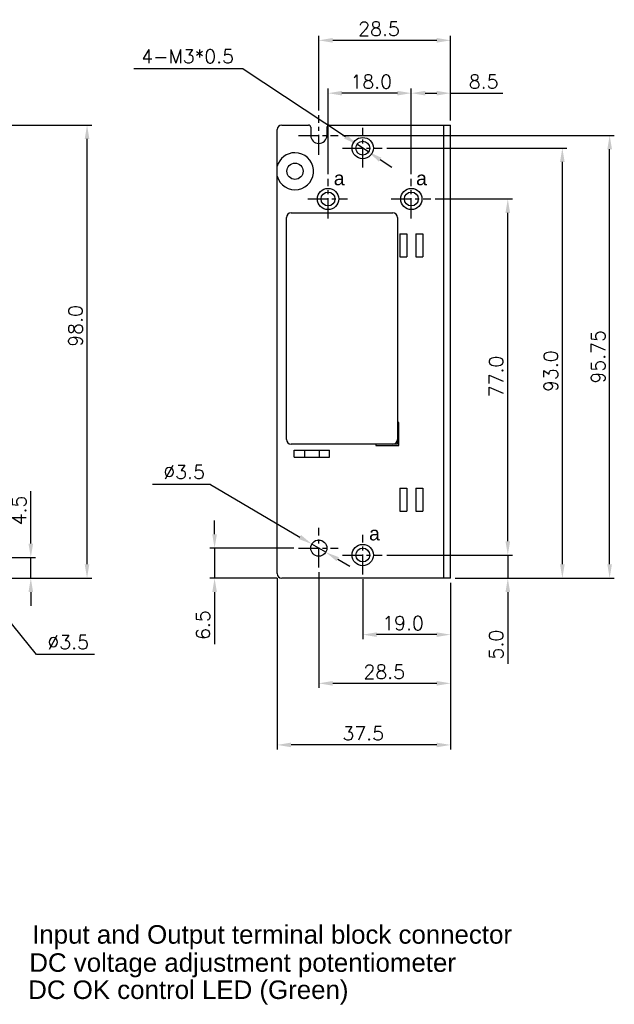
# Model space of a CAD drawing. Extents: x -170 to 239, y 385 to 619.
# Tile 3 of 4: x -29 to 100, y 402 to 615. Entities that reach past the tile are written whole.
import ezdxf

# ---------------------------------------------------------------- set-up
doc = ezdxf.new("R2010")
doc.units = 0
doc.header["$LTSCALE"] = 23.1
doc.header["$MEASUREMENT"] = 0
doc.linetypes.add('CENTER', pattern=[0.6, 0.375, -0.075, 0.075, -0.075])
doc.layers.get('0').update_dxf_attribs({"linetype": 'CONTINUOUS'})
doc.layers.get('Defpoints').update_dxf_attribs({"linetype": 'CONTINUOUS'})
doc.layers.add('CENTER', color=130, linetype='CENTER')
doc.layers.add('DIM', color=2, linetype='CONTINUOUS')
doc.styles.add('ARIAL', font='ARIAL.TTF')
doc.styles.add('SIMPLEX', font='SIMPLEX.shx')
doc.dimstyles.new('STANDARD$0', dxfattribs={"dimtxt": 3, "dimasz": 3, "dimexe": 1, "dimexo": 1, "dimgap": 1, "dimtad": 1, "dimdec": 1, "dimzin": 0, "dimdsep": 46, "dimtxsty": 'STANDARD', "dimcen": -0.5, "dimclrd": 2, "dimclre": 2, "dimclrt": 2, "dimadec": 0, "dimazin": 0, "dimtfac": 1, "dimtdec": 1, "dimtmove": 0, "dimatfit": 3, "dimfxl": 1, "dimtolj": 1, "dimtzin": 0, "dimarcsym": 0})

# ---------------------------------------------------------------- blocks, each defined once
blk = doc.blocks.new('*D80')
at = {"layer": 'Defpoints', "color": 0}
for p in [(-37.69, 498.85), (-26.14, 498.85), (-36.38, 494.35)]:
    blk.add_point(p, dxfattribs=at)
at = {"layer": 'DIM', "lineweight": -2}
for p, q in [((-26.14, 501.85), (-26.14, 513.14)), ((-36.69, 498.85), (-25.14, 498.85)), ((-26.14, 494.35), (-26.14, 498.85)), ((-35.38, 494.35), (-25.14, 494.35)), ((-26.14, 491.35), (-26.14, 488.35))]:
    blk.add_line(p, q, dxfattribs=at)
at = {"layer": 'DIM'}
for points in [[(-26.64, 501.85), (-25.64, 501.85), (-26.14, 498.85)], [(-26.64, 491.35), (-25.64, 491.35), (-26.14, 494.35)]]:
    blk.add_solid(points, dxfattribs=at)
at = {"layer": 'DIM', "insert": (-28.64, 508.99), "char_height": 3, "attachment_point": 5, "rotation": 90, "style": 'SIMPLEX'}
blk.add_mtext('\\A1;4.5', dxfattribs=at)
blk = doc.blocks.new('*D81')
at = {"layer": 'Defpoints', "color": 0}
for p in [(-36.38, 592.35), (-13.98, 592.35), (-36.38, 494.35)]:
    blk.add_point(p, dxfattribs=at)
at = {"layer": 'DIM', "lineweight": -2}
for p, q in [((-35.38, 592.35), (-12.98, 592.35)), ((-13.98, 497.35), (-13.98, 589.35)), ((-35.38, 494.35), (-12.98, 494.35))]:
    blk.add_line(p, q, dxfattribs=at)
at = {"layer": 'DIM'}
for points in [[(-14.48, 589.35), (-13.48, 589.35), (-13.98, 592.35)], [(-14.48, 497.35), (-13.48, 497.35), (-13.98, 494.35)]]:
    blk.add_solid(points, dxfattribs=at)
at = {"layer": 'DIM', "insert": (-16.48, 548.9), "char_height": 3, "attachment_point": 5, "rotation": 90, "style": 'SIMPLEX'}
blk.add_mtext('\\A1;98.0', dxfattribs=at)
blk = doc.blocks.new('LABEL')
at = {"layer": 'DIM'}
for p, q in [((64.23, 426.25), (86.23, 426.25)), ((63.23, 377.25), (63.23, 425.25)), ((87.23, 425.25), (87.23, 377.25)), ((86.23, 376.25), (64.23, 376.25))]:
    blk.add_line(p, q, dxfattribs=at)
for centre, start, end in [((64.23, 425.25), 90, 180), ((86.23, 425.25), 0, 90), ((64.23, 377.25), 180, 270), ((86.23, 377.25), 270, 0)]:
    blk.add_arc(centre, 1, start, end, dxfattribs=at)
blk = doc.blocks.new('*D121')
at = {"layer": 'Defpoints', "color": 0}
for p in [(45.62, 495.16), (64.62, 494.35), (45.62, 482.14)]:
    blk.add_point(p, dxfattribs=at)
at = {"layer": 'DIM', "lineweight": -2}
for p, q in [((45.62, 494.16), (45.62, 481.14)), ((64.62, 493.35), (64.62, 481.14)), ((61.62, 482.14), (48.62, 482.14))]:
    blk.add_line(p, q, dxfattribs=at)
at = {"layer": 'DIM'}
for points in [[(48.62, 482.64), (48.62, 481.64), (45.62, 482.14)], [(61.62, 482.64), (61.62, 481.64), (64.62, 482.14)]]:
    blk.add_solid(points, dxfattribs=at)
at = {"layer": 'DIM', "insert": (54.32, 484.64), "char_height": 3, "attachment_point": 5, "style": 'SIMPLEX'}
blk.add_mtext('\\A1;19.0', dxfattribs=at)
blk = doc.blocks.new('*D122')
at = {"layer": 'Defpoints', "color": 0}
for p in [(36.12, 496.66), (64.62, 494.35), (36.12, 471.61)]:
    blk.add_point(p, dxfattribs=at)
at = {"layer": 'DIM', "lineweight": -2}
for p, q in [((36.12, 495.66), (36.12, 470.61)), ((64.62, 493.35), (64.62, 470.61)), ((61.62, 471.61), (39.12, 471.61))]:
    blk.add_line(p, q, dxfattribs=at)
at = {"layer": 'DIM'}
for points in [[(39.12, 472.11), (39.12, 471.11), (36.12, 471.61)], [(61.62, 472.11), (61.62, 471.11), (64.62, 471.61)]]:
    blk.add_solid(points, dxfattribs=at)
at = {"layer": 'DIM', "insert": (50.27, 474.11), "char_height": 3, "attachment_point": 5, "style": 'SIMPLEX'}
blk.add_mtext('\\A1;28.5', dxfattribs=at)
blk = doc.blocks.new('*D123')
at = {"layer": 'Defpoints', "color": 0}
for p in [(27.12, 495.35), (64.62, 494.35), (27.12, 458.29)]:
    blk.add_point(p, dxfattribs=at)
at = {"layer": 'DIM', "lineweight": -2}
for p, q in [((27.12, 494.35), (27.12, 457.29)), ((64.62, 493.35), (64.62, 457.29)), ((61.62, 458.29), (30.12, 458.29))]:
    blk.add_line(p, q, dxfattribs=at)
at = {"layer": 'DIM'}
for points in [[(30.12, 458.79), (30.12, 457.79), (27.12, 458.29)], [(61.62, 458.79), (61.62, 457.79), (64.62, 458.29)]]:
    blk.add_solid(points, dxfattribs=at)
at = {"layer": 'DIM', "insert": (45.73, 460.79), "char_height": 3, "attachment_point": 5, "style": 'SIMPLEX'}
blk.add_mtext('\\A1;37.5', dxfattribs=at)
blk = doc.blocks.new('*D124')
at = {"layer": 'Defpoints', "color": 0}
for p in [(60.31, 576.35), (76.98, 576.35), (49.81, 499.35)]:
    blk.add_point(p, dxfattribs=at)
at = {"layer": 'DIM', "lineweight": -2}
for p, q in [((61.31, 576.35), (77.98, 576.35)), ((76.98, 502.35), (76.98, 573.35)), ((50.81, 499.35), (77.98, 499.35))]:
    blk.add_line(p, q, dxfattribs=at)
at = {"layer": 'DIM'}
for points in [[(76.48, 573.35), (77.48, 573.35), (76.98, 576.35)], [(76.48, 502.35), (77.48, 502.35), (76.98, 499.35)]]:
    blk.add_solid(points, dxfattribs=at)
at = {"layer": 'DIM', "insert": (74.48, 537.97), "char_height": 3, "attachment_point": 5, "rotation": 90, "style": 'SIMPLEX'}
blk.add_mtext('\\A1;77.0', dxfattribs=at)
blk = doc.blocks.new('*D125')
at = {"layer": 'Defpoints', "color": 0}
for p in [(49.81, 499.35), (76.98, 499.35), (64.62, 494.35)]:
    blk.add_point(p, dxfattribs=at)
at = {"layer": 'DIM', "lineweight": -2}
for p, q in [((76.98, 502.35), (76.98, 505.35)), ((50.81, 499.35), (77.98, 499.35)), ((76.98, 499.35), (76.98, 494.35)), ((65.62, 494.35), (77.98, 494.35)), ((76.98, 491.35), (76.98, 475.85))]:
    blk.add_line(p, q, dxfattribs=at)
at = {"layer": 'DIM'}
for points in [[(76.48, 502.35), (77.48, 502.35), (76.98, 499.35)], [(76.48, 491.35), (77.48, 491.35), (76.98, 494.35)]]:
    blk.add_solid(points, dxfattribs=at)
at = {"layer": 'DIM', "insert": (74.48, 479.99), "char_height": 3, "attachment_point": 5, "rotation": 90, "style": 'SIMPLEX'}
blk.add_mtext('\\A1;5.0', dxfattribs=at)
blk = doc.blocks.new('*D126')
at = {"layer": 'Defpoints', "color": 0}
for p in [(49.81, 587.35), (88.77, 587.35), (64.62, 494.35)]:
    blk.add_point(p, dxfattribs=at)
at = {"layer": 'DIM', "lineweight": -2}
for p, q in [((50.81, 587.35), (89.77, 587.35)), ((88.77, 497.35), (88.77, 584.35)), ((65.62, 494.35), (89.77, 494.35))]:
    blk.add_line(p, q, dxfattribs=at)
at = {"layer": 'DIM'}
for points in [[(88.27, 584.35), (89.27, 584.35), (88.77, 587.35)], [(88.27, 497.35), (89.27, 497.35), (88.77, 494.35)]]:
    blk.add_solid(points, dxfattribs=at)
at = {"layer": 'DIM', "insert": (86.27, 539.11), "char_height": 3, "attachment_point": 5, "rotation": 90, "style": 'SIMPLEX'}
blk.add_mtext('\\A1;93.0', dxfattribs=at)
blk = doc.blocks.new('*D127')
at = {"layer": 'Defpoints', "color": 0}
for p in [(40.31, 590.1), (99, 590.1), (64.62, 494.35)]:
    blk.add_point(p, dxfattribs=at)
at = {"layer": 'DIM', "lineweight": -2}
for p, q in [((41.31, 590.1), (100, 590.1)), ((99, 497.35), (99, 587.1)), ((65.62, 494.35), (100, 494.35))]:
    blk.add_line(p, q, dxfattribs=at)
at = {"layer": 'DIM'}
for points in [[(98.5, 587.1), (99.5, 587.1), (99, 590.1)], [(98.5, 497.35), (99.5, 497.35), (99, 494.35)]]:
    blk.add_solid(points, dxfattribs=at)
at = {"layer": 'DIM', "insert": (96.5, 542.22), "char_height": 3, "attachment_point": 5, "rotation": 90, "style": 'SIMPLEX'}
blk.add_mtext('\\A1;95.75', dxfattribs=at)
blk = doc.blocks.new('*D128')
at = {"layer": 'Defpoints', "color": 0}
for p in [(56.12, 599.23), (64.62, 592.35), (56.12, 580.74)]:
    blk.add_point(p, dxfattribs=at)
at = {"layer": 'DIM', "lineweight": -2}
for p, q in [((56.12, 581.74), (56.12, 600.23)), ((59.12, 599.23), (61.62, 599.23)), ((64.62, 593.35), (64.62, 600.23)), ((64.62, 599.23), (75.91, 599.23))]:
    blk.add_line(p, q, dxfattribs=at)
at = {"layer": 'DIM'}
for points in [[(59.12, 599.73), (59.12, 598.73), (56.12, 599.23)], [(61.62, 599.73), (61.62, 598.73), (64.62, 599.23)]]:
    blk.add_solid(points, dxfattribs=at)
at = {"layer": 'DIM', "insert": (71.76, 601.73), "char_height": 3, "attachment_point": 5, "style": 'SIMPLEX'}
blk.add_mtext('\\A1;8.5', dxfattribs=at)
blk = doc.blocks.new('*D129')
at = {"layer": 'Defpoints', "color": 0}
for p in [(38.12, 599.23), (38.12, 580.74), (56.12, 580.74)]:
    blk.add_point(p, dxfattribs=at)
at = {"layer": 'DIM', "lineweight": -2}
for p, q in [((38.12, 581.74), (38.12, 600.23)), ((53.12, 599.23), (41.12, 599.23)), ((56.12, 581.74), (56.12, 600.23))]:
    blk.add_line(p, q, dxfattribs=at)
at = {"layer": 'DIM'}
for points in [[(41.12, 599.73), (41.12, 598.73), (38.12, 599.23)], [(53.12, 599.73), (53.12, 598.73), (56.12, 599.23)]]:
    blk.add_solid(points, dxfattribs=at)
at = {"layer": 'DIM', "insert": (47.46, 601.73), "char_height": 3, "attachment_point": 5, "style": 'SIMPLEX'}
blk.add_mtext('\\A1;18.0', dxfattribs=at)
blk = doc.blocks.new('*D130')
at = {"layer": 'Defpoints', "color": 0}
for p in [(36.12, 610.66), (36.12, 594.49), (64.62, 592.35)]:
    blk.add_point(p, dxfattribs=at)
at = {"layer": 'DIM', "lineweight": -2}
for p, q in [((36.12, 595.49), (36.12, 611.66)), ((64.62, 593.35), (64.62, 611.66)), ((61.62, 610.66), (39.12, 610.66))]:
    blk.add_line(p, q, dxfattribs=at)
at = {"layer": 'DIM'}
for points in [[(39.12, 611.16), (39.12, 610.16), (36.12, 610.66)], [(61.62, 611.16), (61.62, 610.16), (64.62, 610.66)]]:
    blk.add_solid(points, dxfattribs=at)
at = {"layer": 'DIM', "insert": (49.14, 613.16), "char_height": 3, "attachment_point": 5, "style": 'SIMPLEX'}
blk.add_mtext('\\A1;28.5', dxfattribs=at)
blk = doc.blocks.new('*D134')
at = {"layer": 'Defpoints', "color": 0}
for p in [(13.59, 500.85), (31.73, 500.85), (28.12, 494.35)]:
    blk.add_point(p, dxfattribs=at)
at = {"layer": 'DIM', "lineweight": -2}
for p, q in [((13.59, 503.85), (13.59, 506.85)), ((30.73, 500.85), (12.59, 500.85)), ((13.59, 500.85), (13.59, 494.35)), ((27.12, 494.35), (12.59, 494.35)), ((13.59, 491.35), (13.59, 480.07))]:
    blk.add_line(p, q, dxfattribs=at)
at = {"layer": 'DIM'}
for points in [[(13.09, 503.85), (14.09, 503.85), (13.59, 500.85)], [(13.09, 491.35), (14.09, 491.35), (13.59, 494.35)]]:
    blk.add_solid(points, dxfattribs=at)
at = {"layer": 'DIM', "insert": (11.09, 484.21), "char_height": 3, "attachment_point": 5, "rotation": 90, "style": 'SIMPLEX'}
blk.add_mtext('\\A1;6.5', dxfattribs=at)

msp = doc.modelspace()

# ---------------------------------------------------------------- linework, layer by layer
at = {"color": 7, "linetype": 'Continuous'}
for p, q in [((28.121, 592.351), (33.871, 592.351)), ((38.371, 592.351), (64.621, 592.351)), ((63.121, 494.351), (63.121, 592.351)), ((64.621, 494.351), (64.621, 592.351)), ((27.121, 495.351), (27.121, 591.351)), ((34.371, 591.851), (34.371, 590.101)), ((37.871, 591.851), (37.871, 590.101)), ((53.621, 568.851), (53.621, 563.851)), ((53.621, 568.851), (55.121, 568.851)), ((55.121, 568.851), (55.121, 563.851)), ((57.121, 568.851), (57.121, 563.851)), ((57.121, 568.851), (58.621, 568.851)), ((58.621, 568.851), (58.621, 563.851)), ((53.621, 563.851), (55.121, 563.851)), ((57.121, 563.851), (58.621, 563.851)), ((53.421, 528.051), (53.121, 528.051)), ((53.121, 528.051), (53.121, 523.351)), ((53.421, 523.051), (53.421, 528.051)), ((30.821, 520.551), (30.821, 522.051)), ((30.821, 522.051), (38.421, 522.051)), ((33.021, 522.051), (33.021, 520.551)), ((36.221, 522.051), (36.221, 520.551)), ((38.421, 520.551), (38.421, 522.051)), ((53.121, 523.351), (48.421, 523.351)), ((48.421, 523.351), (48.421, 523.051)), ((48.421, 523.051), (53.421, 523.051)), ((30.821, 520.551), (38.421, 520.551)), ((53.621, 513.851), (55.121, 513.851)), ((53.621, 513.851), (53.621, 508.851)), ((55.121, 513.851), (55.121, 508.851)), ((57.121, 513.851), (58.621, 513.851)), ((57.121, 513.851), (57.121, 508.851)), ((58.621, 513.851), (58.621, 508.851)), ((53.621, 508.851), (55.121, 508.851)), ((57.121, 508.851), (58.621, 508.851)), ((64.621, 494.351), (28.121, 494.351))]:
    msp.add_line(p, q, dxfattribs=at)
at = {"color": 6, "linetype": 'Continuous'}
msp.add_line((55.521, 494.351), (55.521, 494.301), dxfattribs=at)
at = {"color": 7, "linetype": 'Continuous'}
for centre, radius in [((45.621, 587.351), 2.3), ((45.621, 587.351), 1.5), ((30.971, 582.351), 1.75), ((38.121, 576.351), 2.3), ((38.121, 576.351), 1.5), ((56.121, 576.351), 2.3), ((56.121, 576.351), 1.5), ((36.121, 500.851), 1.75), ((45.621, 499.351), 2.3), ((45.621, 499.351), 1.5)]:
    msp.add_circle(centre, radius, dxfattribs=at)
for centre, radius, start, end in [((28.121, 591.351), 1, 90, 180), ((33.871, 591.851), 0.5, 0, 90), ((38.371, 591.851), 0.5, 90, 180), ((36.121, 590.101), 1.75, 180, 0), ((30.971, 582.351), 4.002, 90, 164.18312), ((30.971, 582.351), 4.001, 195.80674, 90), ((28.121, 495.351), 1, 180, 270)]:
    msp.add_arc(centre, radius, start, end, dxfattribs=at)
at = {"layer": 'CENTER', "ltscale": 0.5}
for p, q in [((36.121, 585.913), (36.121, 594.49)), ((31.734, 590.101), (40.311, 590.101)), ((45.621, 583.163), (45.621, 591.74)), ((41.234, 587.351), (49.811, 587.351)), ((38.121, 572.163), (38.121, 580.74)), ((56.121, 572.163), (56.121, 580.74)), ((33.734, 576.351), (42.311, 576.351)), ((51.734, 576.351), (60.311, 576.351)), ((36.121, 496.663), (36.121, 505.24)), ((45.621, 495.163), (45.621, 503.74)), ((31.734, 500.851), (40.311, 500.851)), ((41.234, 499.351), (49.811, 499.351))]:
    msp.add_line(p, q, dxfattribs=at)
at = {"layer": 'DIM'}
for p, q in [((19.757, 604.481), (-3.896, 604.481)), ((19.757, 604.481), (41.869, 589.836)), ((46.871, 586.523), (44.37, 588.18)), ((49.373, 584.867), (51.874, 583.21)), ((12.682, 514.6), (0.14, 514.6)), ((12.682, 514.6), (32.024, 503.255)), ((37.63, 499.966), (34.611, 501.737)), ((40.218, 498.448), (42.806, 496.93)), ((-24.93, 477.812), (-38.899, 495.152)), ((-12.388, 477.812), (-24.93, 477.812))]:
    msp.add_line(p, q, dxfattribs=at)
for points in [[(42.145, 590.253), (41.593, 589.419), (44.37, 588.18)], [(49.649, 585.283), (49.096, 584.45), (46.871, 586.523)], [(32.276, 503.686), (31.771, 502.823), (34.611, 501.737)], [(40.471, 498.879), (39.965, 498.017), (37.63, 499.966)]]:
    msp.add_solid(points, dxfattribs=at)

# ---------------------------------------------------------------- block references
msp.add_blockref('LABEL', (-34.111, 147.1), dxfattribs=at)

# ---------------------------------------------------------------- texts
at = {"layer": 'DIM', "attachment_point": 5}
for s, insert, char_height, style in [('4-M3*0.5', (7.759, 607.192), 3, 'SIMPLEX'), ('a', (40.52, 580.802), 3, 'ARIAL'), ('a', (58.325, 580.802), 3, 'ARIAL'), ('%%C3.5', (7.004, 517.312), 3, 'SIMPLEX'), ('a', (48.157, 503.997), 3, 'ARIAL'), ('%%C3.5', (-18.066, 480.524), 3, 'SIMPLEX'), ('Input and Output terminal block connector', (26.02, 416.708), 4, 'ARIAL'), ('DC voltage adjustment potentiometer', (19.657, 410.626), 4, 'ARIAL'), ('DC OK control LED (Green)', (7.919, 404.752), 4, 'ARIAL')]:
    msp.add_mtext(s, dxfattribs=dict(at, insert=insert, char_height=char_height, style=style))

# ---------------------------------------------------------------- dimensions: what is measured, and where the dimension line sits
at = {"layer": 'DIM'}
for base, p1, p2, picture, middle in [((36.121, 610.655), (64.621, 592.351), (36.121, 594.49), '*D130', (49.139, 610.655)), ((38.121, 599.228), (56.121, 580.74), (38.121, 580.74), '*D129', (47.457, 599.228)), ((56.121, 599.228), (64.621, 592.351), (56.121, 580.74), '*D128', (71.764, 599.228)), ((36.121, 471.608), (64.621, 494.351), (36.121, 496.663), '*D122', (50.269, 471.608)), ((27.121, 458.287), (64.621, 494.351), (27.121, 495.351), '*D123', (45.733, 458.287)), ((45.621, 482.135), (64.621, 494.351), (45.621, 495.163), '*D121', (54.322, 482.135))]:
    dim = msp.add_linear_dim(base=base, p1=p1, p2=p2, dimstyle='STANDARD$0', override={"dimtad": 3, "dimtxsty": 'SIMPLEX', "dimcen": -2, "dimclrd": 256, "dimclre": 256, "dimclrt": 256, "dimtdec": 0}, dxfattribs=at)
    dim.commit()
    dim.dimension.update_dxf_attribs({"geometry": picture, "text_midpoint": middle, "dimtype": 160})
for base, p1, p2, override, picture, middle in [((-13.98, 592.351), (-36.379, 494.351), (-36.379, 592.351), {"dimtad": 3, "dimtxsty": 'SIMPLEX', "dimcen": -2, "dimclrd": 256, "dimclre": 256, "dimclrt": 256, "dimtdec": 0}, '*D81', (-13.98, 548.896)), ((99.003, 590.101), (64.621, 494.351), (40.311, 590.101), {"dimtad": 3, "dimdec": 2, "dimtxsty": 'SIMPLEX', "dimcen": -2, "dimclrd": 256, "dimclre": 256, "dimclrt": 256, "dimtdec": 0}, '*D127', (99.003, 542.216)), ((88.771, 587.351), (64.621, 494.351), (49.811, 587.351), {"dimtad": 3, "dimtxsty": 'SIMPLEX', "dimcen": -2, "dimclrd": 256, "dimclre": 256, "dimclrt": 256, "dimtdec": 0}, '*D126', (88.771, 539.112)), ((76.98, 576.351), (49.811, 499.351), (60.311, 576.351), {"dimtad": 3, "dimtxsty": 'SIMPLEX', "dimcen": -2, "dimclrd": 256, "dimclre": 256, "dimclrt": 256, "dimtdec": 0}, '*D124', (76.98, 537.973)), ((-26.145, 498.851), (-36.379, 494.351), (-37.689, 498.851), {"dimtad": 3, "dimtxsty": 'SIMPLEX', "dimcen": -2, "dimclrd": 256, "dimclre": 256, "dimclrt": 256, "dimtdec": 0}, '*D80', (-26.145, 508.994)), ((13.587, 500.851), (28.121, 494.351), (31.734, 500.851), {"dimtad": 3, "dimtxsty": 'SIMPLEX', "dimcen": -2, "dimclrd": 256, "dimclre": 256, "dimclrt": 256, "dimtdec": 0}, '*D134', (13.587, 484.209)), ((76.98, 499.351), (64.621, 494.351), (49.811, 499.351), {"dimtad": 3, "dimtxsty": 'SIMPLEX', "dimcen": -2, "dimclrd": 256, "dimclre": 256, "dimclrt": 256, "dimtdec": 0}, '*D125', (76.98, 479.99))]:
    dim = msp.add_linear_dim(base=base, p1=p1, p2=p2, angle=90, dimstyle='STANDARD$0', override=override, dxfattribs=at)
    dim.commit()
    dim.dimension.update_dxf_attribs({"geometry": picture, "text_midpoint": middle, "dimtype": 160})

doc.saveas('drawing.dxf')
